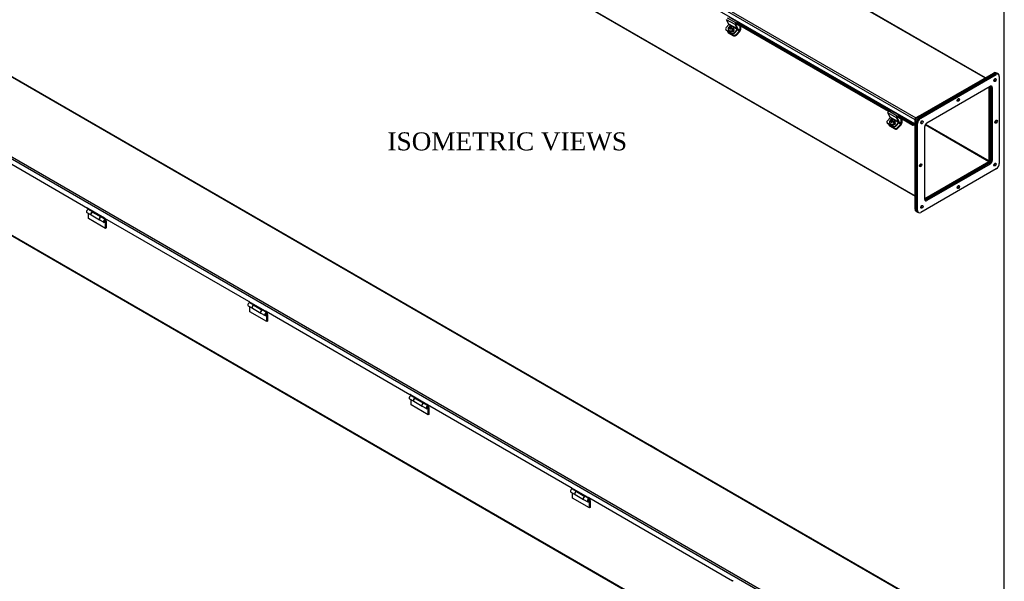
# Model space of a CAD drawing. Header units: inches. Extents: x 1 to 240, y -1 to 159.
# Tile 12 of 13: x 158 to 240, y 68 to 114. Entities that reach past the tile are written whole.
import ezdxf
from ezdxf.enums import TextEntityAlignment as Align

# ---------------------------------------------------------------- set-up
doc = ezdxf.new("R2010")
doc.units = ezdxf.units.IN
doc.header["$MEASUREMENT"] = 0
for name, color, linetype in [('COM40176', 7, 'Continuous'), ('COM52631', 7, 'Continuous'), ('COM70666-3', 7, 'Continuous'), ('COM70693-18', 7, 'Continuous'), ('COM70694-18', 7, 'Continuous'), ('Default', 7, 'Continuous'), ('GSK10522', 7, 'Continuous'), ('GSK11095', 7, 'Continuous'), ('HNG86641-1', 7, 'Continuous'), ('HNG86641-2', 7, 'Continuous'), ('HNG86641-3', 7, 'Continuous'), ('SCS19420', 7, 'Continuous')]:
    doc.layers.add(name, color=color, linetype=linetype)
doc.styles.add('SEACAD_Times_New_Roman', font='times.ttf')

# ---------------------------------------------------------------- blocks, each defined once
blk = doc.blocks.new('SE5')
at = {"layer": 'COM40176', "color": 7, "linetype": 'Continuous'}
for p, q in [((216.391, 113.764), (216.616, 114.015)), ((216.626, 114.052), (216.435, 114.415)), ((217.142, 114.007), (216.435, 114.415)), ((217.203, 114.141), (216.495, 114.549)), ((216.835, 113.888), (216.616, 114.015)), ((217.333, 113.644), (216.626, 114.052)), ((217.362, 114.217), (216.655, 114.625)), ((217.333, 113.644), (217.142, 114.007)), ((217.37, 113.684), (217.179, 114.048)), ((217.199, 114.093), (217.358, 114.169)), ((217.203, 114.141), (217.362, 114.217)), ((217.358, 114.169), (217.362, 114.217)), ((216.358, 113.599), (216.375, 113.567)), ((216.845, 113.298), (216.404, 113.552)), ((216.404, 113.552), (216.421, 113.52)), ((216.862, 113.265), (216.421, 113.52)), ((216.772, 113.459), (216.839, 113.42)), ((216.862, 113.265), (216.845, 113.298)), ((217.036, 113.589), (217.013, 113.602)), ((217.324, 113.606), (217.015, 113.785)), ((217.036, 113.589), (217.021, 113.617)), ((217.099, 113.355), (217.324, 113.606)), ((217.099, 113.355), (217.116, 113.323)), ((217.116, 113.323), (217.341, 113.574)), ((230.061, 106.295), (229.87, 106.658)), ((230.577, 106.25), (229.87, 106.658)), ((229.93, 106.793), (230.09, 106.869)), ((230.638, 106.385), (229.93, 106.793)), ((230.797, 106.46), (230.09, 106.869)), ((229.793, 105.843), (229.81, 105.81)), ((229.826, 106.007), (230.051, 106.258)), ((230.28, 105.541), (229.839, 105.796)), ((229.839, 105.796), (229.856, 105.763)), ((230.27, 106.132), (230.051, 106.258)), ((230.768, 105.887), (230.061, 106.295)), ((230.471, 105.832), (230.448, 105.845)), ((230.759, 105.85), (230.45, 106.028)), ((230.471, 105.832), (230.456, 105.86)), ((230.534, 105.599), (230.759, 105.85)), ((230.551, 105.566), (230.776, 105.817)), ((230.768, 105.887), (230.577, 106.25)), ((230.805, 105.928), (230.614, 106.291)), ((230.634, 106.336), (230.793, 106.412)), ((230.638, 106.385), (230.797, 106.46)), ((230.793, 106.412), (230.797, 106.46)), ((230.297, 105.509), (229.856, 105.763)), ((230.207, 105.702), (230.274, 105.664)), ((230.297, 105.509), (230.28, 105.541)), ((230.534, 105.599), (230.551, 105.566))]:
    blk.add_line(p, q, dxfattribs=at)
for centre, major_axis, ratio, start_param, end_param in [((216.608, 114.031), (-0.0145, -0.0251), 0.57735, 1.22173, 2.792527), ((217.197, 114.068), (-0.043, -0.0745), 0.57735, 3.839724, 5.934119), ((217.197, 114.068), (-0.0145, -0.0251), 0.57735, 3.839724, 5.934119), ((216.524, 113.687), (0.166, 0.088), 0.767256, 2.021311, 3.592107), ((216.541, 113.655), (0.166, 0.088), 0.767256, 3.141593, 3.592107), ((216.929, 113.521), (-0.124, -0.065), 0.767256, 0.450514, 3.559742), ((216.966, 113.432), (-0.166, -0.088), 0.767256, 0.450514, 2.021311), ((216.983, 113.4), (0.166, 0.088), 0.767256, 3.592107, 5.162903), ((216.946, 113.488), (-0.124, -0.065), 0.767256, 3.311974, 3.592107), ((217.315, 113.623), (-0.0145, -0.0251), 0.57735, 1.22173, 2.792527), ((217.315, 113.623), (-0.043, -0.0745), 0.57735, 1.22173, 2.792527), ((229.925, 106.72), (-0.043, -0.0745), 0.57735, 3.839724, 5.934119), ((229.959, 105.93), (0.166, 0.088), 0.767256, 2.021311, 3.592107), ((229.976, 105.898), (0.166, 0.088), 0.767256, 3.141593, 3.592107), ((230.043, 106.274), (-0.0145, -0.0251), 0.57735, 1.22173, 2.792527), ((230.364, 105.764), (-0.124, -0.065), 0.767256, 0.450514, 3.559742), ((230.381, 105.732), (-0.124, -0.065), 0.767256, 3.311988, 3.592107), ((230.632, 106.312), (-0.043, -0.0745), 0.57735, 3.839724, 5.934119), ((230.632, 106.312), (-0.0145, -0.0251), 0.57735, 3.839724, 5.934119), ((230.75, 105.866), (-0.0145, -0.0251), 0.57735, 1.22173, 2.792527), ((230.75, 105.866), (-0.043, -0.0745), 0.57735, 1.22173, 2.792527), ((230.401, 105.675), (-0.166, -0.088), 0.767256, 0.450514, 2.021311), ((230.418, 105.643), (0.166, 0.088), 0.767256, 3.592107, 5.162903)]:
    blk.add_ellipse(centre, major_axis=major_axis, ratio=ratio, start_param=start_param, end_param=end_param, dxfattribs=at)
at = {"layer": 'COM52631', "color": 7, "linetype": 'Continuous'}
for p, q in [((217.208, 114.097), (217.522, 113.916)), ((216.5, 113.436), (216.528, 113.382)), ((216.546, 113.389), (216.987, 113.134)), ((216.546, 113.389), (216.574, 113.335)), ((216.574, 113.335), (217.015, 113.081)), ((217.24, 113.192), (217.502, 113.484)), ((217.24, 113.192), (217.269, 113.138)), ((217.269, 113.138), (217.531, 113.43)), ((217.343, 113.576), (217.502, 113.484)), ((217.522, 113.531), (217.368, 113.62)), ((217.532, 113.922), (217.522, 113.916)), ((217.522, 113.916), (217.522, 113.531)), ((217.589, 113.889), (217.589, 113.57)), ((216.987, 113.134), (217.015, 113.081)), ((230.643, 106.341), (230.957, 106.159)), ((230.778, 105.82), (230.937, 105.728)), ((230.957, 105.774), (230.803, 105.863)), ((230.967, 106.165), (230.957, 106.159)), ((230.957, 106.159), (230.957, 105.774)), ((231.024, 106.132), (231.024, 105.813)), ((229.935, 105.679), (229.963, 105.625)), ((229.981, 105.632), (230.422, 105.378)), ((229.981, 105.632), (230.009, 105.579)), ((230.009, 105.579), (230.45, 105.324)), ((230.422, 105.378), (230.45, 105.324)), ((230.676, 105.435), (230.937, 105.728)), ((230.676, 105.435), (230.704, 105.381)), ((230.704, 105.381), (230.966, 105.674))]:
    blk.add_line(p, q, dxfattribs=at)
for centre, major_axis, ratio, start_param, end_param in [((216.666, 113.524), (0.166, 0.088), 0.767256, 2.813297, 3.592107), ((216.695, 113.47), (0.166, 0.088), 0.767256, 3.141593, 3.592107), ((217.108, 113.269), (-0.166, -0.088), 0.767256, 0.450514, 2.021311), ((217.488, 113.512), (-0.024, -0.0416), 0.57735, 1.22173, 2.356194), ((217.488, 113.512), (-0.072, -0.124), 0.57735, 1.22173, 2.356194), ((217.136, 113.215), (-0.166, -0.088), 0.767256, 0.450514, 2.021311), ((230.923, 105.755), (-0.071, -0.124), 0.57735, 1.22173, 2.356194), ((230.101, 105.767), (0.166, 0.088), 0.767256, 2.813297, 3.592107), ((230.13, 105.713), (0.166, 0.088), 0.767256, 3.141593, 3.592107), ((230.543, 105.512), (-0.166, -0.088), 0.767256, 0.450514, 2.021311), ((230.571, 105.458), (-0.166, -0.088), 0.767256, 0.450514, 2.021311), ((230.923, 105.755), (-0.024, -0.0416), 0.57735, 1.22173, 2.356194)]:
    blk.add_ellipse(centre, major_axis=major_axis, ratio=ratio, start_param=start_param, end_param=end_param, dxfattribs=at)
at = {"layer": 'COM70666-3', "color": 7, "linetype": 'Continuous'}
for p, q in [((232.394, 106.352), (238.67, 109.975)), ((232.483, 106.301), (238.758, 109.924)), ((238.758, 109.924), (238.67, 109.975)), ((238.946, 109.942), (238.857, 109.993)), ((238.338, 108.85), (238.338, 102.665)), ((238.426, 108.892), (238.426, 102.614)), ((232.129, 98.646), (232.129, 105.892)), ((232.217, 105.841), (232.129, 105.892)), ((232.217, 98.595), (232.217, 105.841)), ((232.394, 106.352), (232.483, 106.301)), ((238.294, 102.588), (232.937, 99.495)), ((238.382, 102.537), (232.945, 99.398)), ((238.382, 102.537), (238.294, 102.588)), ((238.338, 102.665), (238.426, 102.614)), ((232.129, 98.646), (232.217, 98.595)), ((232.207, 98.474), (232.295, 98.423))]:
    blk.add_line(p, q, dxfattribs=at)
for centre, major_axis, start_param, end_param in [((238.67, 109.669), (-0.188, -0.325), 3.141593, 3.926991), ((238.758, 109.618), (-0.188, -0.325), 3.04717, 3.926991), ((238.67, 109.464), (-0.07, -0.122), 1.077418, 2.064174), ((235.62, 107.806), (-0.07, -0.122), 1.077417, 2.064175), ((232.394, 106.045), (-0.188, -0.325), 3.926991, 5.497787), ((232.483, 105.994), (0.188, 0.325), 0.785398, 2.356194), ((232.571, 105.943), (-0.07, -0.122), 1.077417, 2.064174), ((238.758, 105.994), (-0.07, -0.122), 1.077418, 2.064174), ((238.294, 102.639), (-0.0312, -0.0541), 0.785398, 2.356194), ((238.382, 102.588), (0.0313, 0.0541), 3.926991, 4.225794), ((238.382, 102.588), (0.0313, 0.0541), 5.198985, 5.497787), ((232.483, 102.371), (-0.07, -0.122), 1.077417, 2.064175), ((238.67, 102.422), (-0.07, -0.122), 1.077418, 2.064174), ((235.62, 100.56), (-0.07, -0.122), 1.077417, 2.064175), ((232.394, 98.799), (0.188, 0.325), 2.356194, 3.141593), ((232.483, 98.748), (0.187, 0.325), 2.356194, 3.236014), ((232.571, 98.901), (-0.07, -0.122), 1.077418, 2.064174)]:
    blk.add_ellipse(centre, major_axis=major_axis, ratio=0.57735, start_param=start_param, end_param=end_param, dxfattribs=at)
at = {"layer": 'COM70693-18', "color": 7, "linetype": 'Continuous'}
for p, q in [((148.027, 148.31), (232.129, 99.754)), ((148.05, 148.261), (232.129, 99.718)), ((238.309, 102.659), (238.309, 108.833)), ((232.977, 105.679), (238.284, 102.615)), ((233.002, 105.723), (238.309, 102.659)), ((232.937, 99.528), (238.284, 102.615))]:
    blk.add_line(p, q, dxfattribs=at)
blk.add_ellipse((238.284, 102.644), major_axis=(-0.018, -0.0312), ratio=0.57735, start_param=0.785398, end_param=2.356194, dxfattribs=at)
at = {"layer": 'COM70694-18', "color": 7, "linetype": 'Continuous'}
for p, q in [((154.193, 157.931), (237.963, 109.567)), ((237.994, 109.585), (154.247, 157.936)), ((148.347, 154.468), (232.117, 106.103)), ((148.424, 154.6), (232.193, 106.236)), ((232.117, 105.744), (148.347, 154.109)), ((229.908, 106.777), (217.219, 114.103)), ((229.971, 106.812), (217.287, 114.135)), ((217.36, 114.199), (230.072, 106.86)), ((231.95, 105.598), (230.654, 106.346)), ((231.962, 105.662), (230.722, 106.378)), ((230.796, 106.442), (232.085, 105.698)), ((232.117, 106.103), (232.117, 105.744)), ((232.168, 106.133), (232.168, 106.074)), ((232.394, 106.352), (232.193, 106.236)), ((232.238, 106.203), (232.193, 106.177)), ((231.95, 105.598), (231.962, 105.662)), ((232.073, 105.633), (231.95, 105.598)), ((232.085, 105.698), (231.962, 105.662))]:
    blk.add_line(p, q, dxfattribs=at)
for centre, major_axis, start_param, end_param in [((232.193, 106.147), (0.054, 0.0935), 0.785398, 2.356194), ((232.193, 106.147), (0.018, 0.0312), 0.785398, 2.356194), ((232.092, 105.73), (0.054, 0.0935), 3.682645, 4.439931), ((232.092, 105.73), (0.018, 0.0312), 3.682645, 5.497787)]:
    blk.add_ellipse(centre, major_axis=major_axis, ratio=0.57735, start_param=start_param, end_param=end_param, dxfattribs=at)
at = {"layer": 'GSK10522', "color": 7, "linetype": 'Continuous'}
for p, q in [((232.518, 106.28), (238.793, 109.903)), ((238.882, 109.852), (238.793, 109.903)), ((239.069, 109.871), (238.981, 109.922)), ((232.606, 106.229), (238.882, 109.852)), ((239.147, 109.699), (239.147, 102.453)), ((233.114, 105.834), (238.374, 108.871)), ((238.463, 108.82), (238.463, 102.746)), ((238.551, 108.769), (238.463, 108.82)), ((238.551, 108.769), (238.551, 102.695)), ((232.253, 98.574), (232.253, 105.821)), ((232.341, 105.77), (232.253, 105.821)), ((232.606, 106.229), (232.518, 106.28)), ((232.341, 98.523), (232.341, 105.77)), ((232.937, 99.454), (232.937, 105.528)), ((238.551, 102.695), (238.463, 102.746)), ((238.882, 101.994), (232.606, 98.37)), ((238.286, 102.44), (233.026, 99.403)), ((238.374, 102.389), (233.114, 99.352)), ((238.374, 102.389), (238.286, 102.44)), ((233.114, 99.352), (233.026, 99.403)), ((232.341, 98.523), (232.253, 98.574)), ((232.33, 98.403), (232.419, 98.352))]:
    blk.add_line(p, q, dxfattribs=at)
for centre, major_axis, start_param, end_param in [((238.793, 109.597), (-0.188, -0.325), 3.141593, 3.926991), ((238.882, 109.546), (-0.187, -0.325), 2.356194, 3.926991), ((238.705, 109.444), (0.07, 0.122), 3.821986, 5.602792), ((238.374, 108.667), (-0.125, -0.217), 2.356194, 3.926991), ((238.286, 108.718), (-0.125, -0.217), 2.356194, 2.780226), ((235.656, 107.786), (0.07, 0.122), 3.821986, 5.602792), ((232.518, 105.974), (-0.188, -0.325), 3.926991, 5.497787), ((232.606, 105.923), (-0.188, -0.325), 3.926991, 5.497787), ((232.606, 105.923), (0.07, 0.122), 3.821986, 5.602792), ((233.114, 105.63), (-0.125, -0.217), 3.926991, 5.497787), ((238.793, 105.974), (0.07, 0.122), 3.821986, 5.602792), ((238.286, 102.644), (0.125, 0.217), 3.926991, 5.497787), ((238.374, 102.593), (0.125, 0.217), 3.926991, 5.497787), ((232.518, 102.351), (0.07, 0.122), 3.821986, 5.602792), ((238.705, 102.402), (0.07, 0.122), 3.821986, 5.602792), ((238.882, 102.3), (0.187, 0.325), 3.926991, 5.497787), ((235.656, 100.539), (0.07, 0.122), 3.821986, 5.602792), ((233.114, 99.556), (0.125, 0.217), 2.356194, 3.926991), ((233.026, 99.607), (0.125, 0.217), 3.50296, 3.926991), ((232.518, 98.728), (0.188, 0.325), 2.356194, 3.141593), ((232.606, 98.676), (0.187, 0.325), 2.356194, 3.926991), ((232.606, 98.881), (0.07, 0.122), 3.821986, 5.602792)]:
    blk.add_ellipse(centre, major_axis=major_axis, ratio=0.57735, start_param=start_param, end_param=end_param, dxfattribs=at)
for centre in [(238.793, 109.393), (235.744, 107.734), (232.695, 105.872), (238.882, 105.923), (232.606, 102.3), (238.793, 102.351), (235.744, 100.488), (232.695, 98.83)]:
    blk.add_ellipse(centre, major_axis=(0.07, 0.122), ratio=0.57735, dxfattribs=at)
at = {"layer": 'GSK11095', "color": 7, "linetype": 'Continuous'}
for p, q in [((232.168, 106.162), (232.238, 106.203)), ((232.168, 106.074), (232.168, 106.162))]:
    blk.add_line(p, q, dxfattribs=at)
at = {"layer": 'SCS19420', "color": 7, "linetype": 'Continuous'}
for p, q in [((216.59, 113.561), (216.599, 113.544)), ((216.609, 113.772), (216.609, 113.771)), ((216.752, 113.749), (216.643, 113.811)), ((216.651, 113.822), (216.767, 113.755)), ((216.663, 113.764), (216.702, 113.742)), ((216.668, 113.673), (216.663, 113.667)), ((216.704, 113.713), (216.668, 113.673)), ((216.702, 113.742), (216.722, 113.705)), ((216.704, 113.713), (216.702, 113.742)), ((216.727, 113.672), (216.702, 113.644)), ((216.724, 113.677), (216.704, 113.713)), ((216.747, 113.792), (216.709, 113.814)), ((216.712, 113.638), (216.718, 113.645)), ((216.717, 113.715), (216.731, 113.706)), ((216.718, 113.645), (216.754, 113.685)), ((216.752, 113.749), (216.72, 113.713)), ((216.72, 113.713), (216.755, 113.693)), ((216.722, 113.705), (216.724, 113.677)), ((216.755, 113.693), (216.723, 113.657)), ((216.723, 113.657), (216.727, 113.655)), ((216.744, 113.699), (216.765, 113.723)), ((216.747, 113.792), (216.781, 113.799)), ((216.767, 113.755), (216.747, 113.792)), ((216.764, 113.742), (216.752, 113.749)), ((216.765, 113.723), (216.752, 113.749)), ((216.787, 113.693), (216.754, 113.685)), ((216.759, 113.686), (216.755, 113.693)), ((216.787, 113.729), (216.764, 113.742)), ((216.765, 113.723), (216.801, 113.703)), ((216.8, 113.762), (216.767, 113.755)), ((216.815, 113.837), (216.781, 113.799)), ((216.781, 113.799), (216.8, 113.762)), ((216.819, 113.764), (216.787, 113.729)), ((216.801, 113.703), (216.787, 113.729)), ((216.787, 113.693), (216.826, 113.67)), ((216.801, 113.703), (216.833, 113.739)), ((216.845, 113.803), (216.803, 113.756)), ((216.823, 113.845), (216.815, 113.837)), ((216.831, 113.757), (216.819, 113.764)), ((216.833, 113.739), (216.819, 113.764)), ((216.845, 113.803), (216.823, 113.845)), ((216.823, 113.708), (216.84, 113.728)), ((216.848, 113.693), (216.823, 113.708)), ((216.836, 113.683), (216.823, 113.708)), ((216.831, 113.771), (216.865, 113.809)), ((216.831, 113.771), (216.832, 113.743)), ((216.871, 113.72), (216.832, 113.743)), ((216.832, 113.743), (216.852, 113.706)), ((216.833, 113.739), (216.835, 113.738)), ((216.836, 113.664), (216.858, 113.687)), ((216.836, 113.683), (216.847, 113.676)), ((216.855, 113.798), (216.845, 113.803)), ((216.858, 113.688), (216.848, 113.693)), ((216.852, 113.706), (216.967, 113.639)), ((216.968, 113.624), (216.858, 113.687)), ((216.865, 113.809), (216.872, 113.817)), ((216.909, 113.603), (216.936, 113.588)), ((217.044, 113.485), (216.996, 113.577)), ((217.024, 113.768), (217.015, 113.785)), ((230.025, 105.804), (230.034, 105.787)), ((230.044, 106.015), (230.044, 106.015)), ((230.187, 105.992), (230.078, 106.054)), ((230.086, 106.065), (230.202, 105.998)), ((230.098, 106.007), (230.138, 105.985)), ((230.103, 105.917), (230.098, 105.91)), ((230.139, 105.957), (230.103, 105.917)), ((230.163, 105.915), (230.137, 105.887)), ((230.138, 105.985), (230.157, 105.948)), ((230.139, 105.957), (230.138, 105.985)), ((230.159, 105.92), (230.139, 105.957)), ((230.182, 106.035), (230.144, 106.057)), ((230.147, 105.882), (230.153, 105.888)), ((230.152, 105.958), (230.166, 105.949)), ((230.153, 105.888), (230.189, 105.928)), ((230.187, 105.992), (230.155, 105.956)), ((230.155, 105.956), (230.19, 105.936)), ((230.157, 105.948), (230.159, 105.92)), ((230.19, 105.936), (230.158, 105.9)), ((230.158, 105.9), (230.162, 105.898)), ((230.179, 105.943), (230.2, 105.967)), ((230.182, 106.035), (230.216, 106.043)), ((230.202, 105.998), (230.182, 106.035)), ((230.199, 105.985), (230.187, 105.992)), ((230.2, 105.967), (230.187, 105.992)), ((230.222, 105.936), (230.189, 105.928)), ((230.194, 105.929), (230.19, 105.936)), ((230.222, 105.972), (230.199, 105.985)), ((230.2, 105.967), (230.236, 105.946)), ((230.235, 106.006), (230.202, 105.998)), ((230.25, 106.081), (230.216, 106.043)), ((230.216, 106.043), (230.235, 106.006)), ((230.254, 106.008), (230.222, 105.972)), ((230.236, 105.946), (230.222, 105.972)), ((230.222, 105.936), (230.261, 105.913)), ((230.236, 105.946), (230.268, 105.982)), ((230.28, 106.046), (230.238, 105.999)), ((230.258, 106.089), (230.25, 106.081)), ((230.266, 106.001), (230.254, 106.008)), ((230.268, 105.982), (230.254, 106.008)), ((230.28, 106.046), (230.258, 106.089)), ((230.258, 105.951), (230.275, 105.971)), ((230.283, 105.936), (230.258, 105.951)), ((230.271, 105.926), (230.258, 105.951)), ((230.266, 106.014), (230.3, 106.052)), ((230.266, 106.014), (230.267, 105.986)), ((230.306, 105.964), (230.267, 105.986)), ((230.267, 105.986), (230.287, 105.949)), ((230.268, 105.982), (230.27, 105.981)), ((230.271, 105.907), (230.293, 105.931)), ((230.271, 105.926), (230.282, 105.919)), ((230.29, 106.041), (230.28, 106.046)), ((230.293, 105.931), (230.283, 105.936)), ((230.287, 105.949), (230.402, 105.882)), ((230.403, 105.867), (230.293, 105.931)), ((230.3, 106.052), (230.307, 106.06)), ((230.344, 105.847), (230.371, 105.831)), ((230.479, 105.729), (230.431, 105.82)), ((230.459, 106.011), (230.45, 106.028))]:
    blk.add_line(p, q, dxfattribs=at)
for centre, radius, start, end in [((216.625, 113.833), 0.0285, 310.41805, 336.5344), ((214.298, 109.514), 4.779, 59.65736, 60.34264), ((215.17, 110.926), 3.355, 59.51197, 60.48803), ((216.62, 113.328), 0.4, 40.77281, 58.93336), ((216.666, 113.379), 0.398, 40.729, 59.03296), ((216.93, 113.594), 0.00918, 218.33408, 313.84929), ((216.958, 113.631), 0.0128, 326.47788, 39.79527), ((230.06, 106.076), 0.0285, 310.41805, 336.5344), ((227.733, 101.757), 4.779, 59.65736, 60.34264), ((228.605, 103.169), 3.355, 59.51197, 60.48803), ((230.055, 105.571), 0.4, 40.77281, 58.93336), ((230.101, 105.623), 0.398, 40.729, 59.03296), ((230.365, 105.838), 0.00918, 218.33408, 313.84929), ((230.393, 105.874), 0.0128, 326.47788, 39.79527)]:
    blk.add_arc(centre, radius, start, end, dxfattribs=at)
for centre, major_axis, ratio, start_param, end_param in [((216.802, 113.673), (-0.212, -0.112), 0.767256, 6.268025, 6.283185), ((216.802, 113.673), (-0.212, -0.112), 0.767256, 0, 3.148123), ((216.811, 113.656), (0.212, 0.112), 0.767256, 3.141593, 6.283185), ((216.789, 113.698), (-0.205, -0.108), 0.767256, 5.048311, 5.264962), ((216.766, 113.741), (0.106, 0.056), 0.767256, 2.304752, 3.296138), ((216.766, 113.741), (0.106, 0.056), 0.767256, 0.746483, 1.712767), ((216.766, 113.741), (-0.106, -0.056), 0.767256, 0.746483, 1.737869), ((216.728, 113.712), (0.005, 0.00866), 0.57735, 2.792527, 4.363323), ((216.746, 113.702), (-0.0175, -0.0303), 0.57735, 5.934119, 6.223871), ((216.76, 113.748), (-0.005, -0.00866), 0.57735, 1.264164, 2.792527), ((216.778, 113.737), (0.0175, 0.0303), 0.57735, 5.644368, 5.934119), ((216.845, 113.699), (0.005, 0.00866), 0.57735, 4.405756, 5.934119), ((216.766, 113.741), (-0.106, -0.056), 0.767256, 2.329855, 3.296138), ((216.789, 113.698), (0.205, 0.108), 0.767256, 5.060845, 5.277495), ((230.237, 105.916), (-0.212, -0.112), 0.767256, 6.268025, 6.283185), ((230.237, 105.916), (-0.212, -0.112), 0.767256, 0, 3.148123), ((230.246, 105.899), (0.212, 0.112), 0.767256, 3.141593, 6.283185), ((230.224, 105.942), (-0.205, -0.108), 0.767256, 5.048311, 5.264962), ((230.201, 105.984), (0.106, 0.056), 0.767256, 2.304752, 3.296138), ((230.201, 105.984), (0.106, 0.056), 0.767256, 0.746483, 1.712767), ((230.201, 105.984), (-0.106, -0.056), 0.767256, 0.746483, 1.737869), ((230.163, 105.955), (0.005, 0.00866), 0.57735, 2.792527, 4.363323), ((230.181, 105.945), (-0.0175, -0.0303), 0.57735, 5.934119, 6.223871), ((230.195, 105.991), (-0.005, -0.00866), 0.57735, 1.264164, 2.792527), ((230.213, 105.981), (0.0175, 0.0303), 0.57735, 5.644368, 5.934119), ((230.28, 105.942), (0.005, 0.00866), 0.57735, 4.405756, 5.934119), ((230.201, 105.984), (-0.106, -0.056), 0.767256, 2.329855, 3.296138), ((230.224, 105.942), (0.205, 0.108), 0.767256, 5.060845, 5.277495)]:
    blk.add_ellipse(centre, major_axis=major_axis, ratio=ratio, start_param=start_param, end_param=end_param, dxfattribs=at)
for points, knots in [([(216.609, 113.771), (216.6, 113.76), (216.578, 113.73), (216.565, 113.665), (216.569, 113.602), (216.586, 113.574), (216.592, 113.566)], [0, 0, 0, 0, 0.173288, 0.531041, 0.867638, 1, 1, 1, 1]), ([(216.606, 113.772), (216.606, 113.773), (216.607, 113.775), (216.609, 113.777), (216.61, 113.778), (216.614, 113.781), (216.619, 113.781), (216.629, 113.78), (216.635, 113.778), (216.648, 113.772), (216.656, 113.769), (216.663, 113.764)], [0, 0, 0, 0, 0.125, 0.125, 0.25, 0.25, 0.5, 0.5, 0.75, 0.75, 1, 1, 1, 1]), ([(217.011, 113.784), (217.007, 113.795), (216.993, 113.825), (216.944, 113.864), (216.873, 113.892), (216.793, 113.894), (216.71, 113.87), (216.67, 113.837), (216.648, 113.819)], [0, 0, 0, 0, 0.075013, 0.253185, 0.42944, 0.616351, 0.819263, 1, 1, 1, 1]), ([(216.709, 113.814), (216.701, 113.818), (216.694, 113.822), (216.68, 113.828), (216.674, 113.829), (216.666, 113.83), (216.664, 113.831), (216.66, 113.83), (216.658, 113.83), (216.654, 113.828), (216.652, 113.825), (216.651, 113.822)], [0, 0, 0, 0, 0.25, 0.25, 0.5, 0.5, 0.625, 0.625, 0.75, 0.75, 1, 1, 1, 1]), ([(216.731, 113.706), (216.73, 113.705), (216.729, 113.703), (216.728, 113.7), (216.728, 113.699), (216.727, 113.695), (216.727, 113.692), (216.727, 113.683), (216.727, 113.678), (216.727, 113.672)], [0, 0, 0, 0, 0.125, 0.125, 0.25, 0.25, 0.5, 0.5, 1, 1, 1, 1]), ([(216.803, 113.756), (216.796, 113.754), (216.789, 113.752), (216.779, 113.75), (216.776, 113.749), (216.771, 113.747), (216.769, 113.746), (216.766, 113.744), (216.765, 113.743), (216.764, 113.742)], [0, 0, 0, 0, 0.5, 0.5, 0.75, 0.75, 0.875, 0.875, 1, 1, 1, 1]), ([(216.848, 113.693), (216.85, 113.694), (216.85, 113.696), (216.851, 113.699), (216.851, 113.7), (216.852, 113.703), (216.852, 113.704), (216.852, 113.705)], [0, 0, 0, 0, 0.125, 0.125, 0.25, 0.25, 0.347947, 0.347947, 0.347947, 0.347947]), ([(230.044, 106.015), (230.035, 106.004), (230.013, 105.973), (230, 105.909), (230.004, 105.845), (230.021, 105.818), (230.027, 105.809)], [0, 0, 0, 0, 0.173288, 0.531041, 0.867638, 1, 1, 1, 1]), ([(230.041, 106.015), (230.041, 106.017), (230.042, 106.018), (230.044, 106.021), (230.045, 106.022), (230.049, 106.024), (230.054, 106.024), (230.064, 106.023), (230.07, 106.021), (230.083, 106.016), (230.091, 106.012), (230.098, 106.007)], [0, 0, 0, 0, 0.125, 0.125, 0.25, 0.25, 0.5, 0.5, 0.75, 0.75, 1, 1, 1, 1]), ([(230.446, 106.028), (230.442, 106.038), (230.428, 106.068), (230.379, 106.108), (230.309, 106.135), (230.228, 106.137), (230.145, 106.113), (230.105, 106.081), (230.083, 106.062)], [0, 0, 0, 0, 0.075013, 0.253185, 0.42944, 0.616351, 0.819263, 1, 1, 1, 1]), ([(230.144, 106.057), (230.136, 106.062), (230.129, 106.065), (230.115, 106.071), (230.109, 106.073), (230.101, 106.074), (230.099, 106.074), (230.095, 106.073), (230.093, 106.073), (230.089, 106.071), (230.087, 106.068), (230.086, 106.065)], [0, 0, 0, 0, 0.25, 0.25, 0.5, 0.5, 0.625, 0.625, 0.75, 0.75, 1, 1, 1, 1]), ([(230.166, 105.949), (230.165, 105.948), (230.164, 105.947), (230.163, 105.944), (230.163, 105.942), (230.162, 105.938), (230.162, 105.935), (230.162, 105.927), (230.162, 105.921), (230.163, 105.915)], [0, 0, 0, 0, 0.125, 0.125, 0.25, 0.25, 0.5, 0.5, 1, 1, 1, 1]), ([(230.238, 105.999), (230.231, 105.997), (230.224, 105.996), (230.214, 105.993), (230.211, 105.992), (230.206, 105.99), (230.204, 105.989), (230.201, 105.988), (230.2, 105.987), (230.199, 105.985)], [0, 0, 0, 0, 0.5, 0.5, 0.75, 0.75, 0.875, 0.875, 1, 1, 1, 1]), ([(230.283, 105.936), (230.285, 105.938), (230.285, 105.939), (230.286, 105.942), (230.286, 105.944), (230.287, 105.946), (230.287, 105.947), (230.287, 105.948)], [0, 0, 0, 0, 0.125, 0.125, 0.25, 0.25, 0.347947, 0.347947, 0.347947, 0.347947])]:
    blk.add_open_spline(points, degree=3, knots=knots, dxfattribs=at)
for points in [[(216.752, 113.749), (216.752, 113.749), (216.752, 113.749)], [(216.858, 113.687), (216.858, 113.688), (216.858, 113.688)], [(230.187, 105.992), (230.187, 105.992), (230.187, 105.992)], [(230.293, 105.931), (230.293, 105.931), (230.293, 105.931)]]:
    blk.add_open_spline(points, degree=2, dxfattribs=at)
blk = doc.blocks.new('SE6')
at = {"layer": 'COM40176', "color": 7, "linetype": 'Continuous'}
for p, q in [((170.496, 101.825), (169.789, 102.233)), ((183.931, 94.068), (183.224, 94.477)), ((197.366, 86.312), (196.659, 86.72)), ((210.801, 78.555), (210.094, 78.963)), ((224.236, 70.798), (223.529, 71.206))]:
    blk.add_line(p, q, dxfattribs=at)
for centre, start_param in [((169.746, 102.159), 3.141593), ((170.453, 101.751), 2.668594), ((183.181, 94.402), 3.141593), ((183.888, 93.994), 2.668594), ((196.616, 86.645), 3.141593), ((197.323, 86.237), 2.668594), ((210.051, 78.889), 3.141593), ((210.758, 78.48), 2.668594), ((223.486, 71.132), 3.141593), ((224.193, 70.724), 2.668594)]:
    blk.add_ellipse(centre, major_axis=(-0.043, -0.0745), ratio=0.57735, start_param=start_param, end_param=3.614591, dxfattribs=at)
at = {"layer": 'COM70693-18', "color": 7, "linetype": 'Continuous'}
for p, q in [((232.684, 52.691), (148.582, 101.247)), ((148.605, 101.198), (232.684, 52.655))]:
    blk.add_line(p, q, dxfattribs=at)
at = {"layer": 'COM70694-18', "color": 7, "linetype": 'Continuous'}
for p, q in [((238.519, 62.504), (154.749, 110.869)), ((238.551, 62.523), (154.803, 110.874)), ((232.75, 59.173), (148.98, 107.538)), ((232.673, 59.041), (148.904, 107.405)), ((163.19, 98.71), (151.212, 105.626)), ((163.19, 98.71), (163.211, 98.722)), ((164.604, 97.893), (163.233, 98.685)), ((164.604, 97.893), (164.626, 97.906)), ((176.625, 90.953), (164.647, 97.869)), ((176.625, 90.953), (176.646, 90.965)), ((178.039, 90.137), (176.668, 90.929)), ((178.039, 90.137), (178.061, 90.149)), ((190.06, 83.196), (178.082, 90.112)), ((190.06, 83.196), (190.081, 83.209)), ((191.474, 82.38), (190.103, 83.172)), ((191.474, 82.38), (191.496, 82.392)), ((203.495, 75.44), (191.517, 82.355)), ((203.495, 75.44), (203.516, 75.452)), ((204.909, 74.623), (203.538, 75.415)), ((204.909, 74.623), (204.931, 74.635)), ((216.93, 67.683), (204.952, 74.599)), ((216.93, 67.683), (216.952, 67.695))]:
    blk.add_line(p, q, dxfattribs=at)
for centre in [(163.211, 98.698), (164.626, 97.881), (176.646, 90.941), (178.061, 90.124), (190.081, 83.184), (191.496, 82.368), (203.516, 75.427), (204.931, 74.611), (216.952, 67.671)]:
    blk.add_ellipse(centre, major_axis=(0.015, -0.026), ratio=0.57735, start_param=0.785398, end_param=3.926991, dxfattribs=at)
at = {"layer": 'HNG86641-1', "color": 7, "linetype": 'Continuous'}
for p, q in [((163.262, 98.668), (163.262, 98.637)), ((163.619, 98.431), (163.262, 98.637)), ((163.619, 98.398), (163.619, 98.431)), ((163.506, 98.156), (164.207, 97.751)), ((163.615, 98.401), (164.316, 97.996)), ((164.315, 97.992), (164.316, 97.996)), ((164.677, 97.821), (164.32, 98.026)), ((164.32, 98.026), (164.32, 97.992)), ((164.373, 97.973), (164.373, 97.996)), ((164.677, 97.852), (164.677, 97.821)), ((164.703, 97.836), (164.677, 97.821)), ((176.697, 90.911), (176.697, 90.88)), ((177.054, 90.675), (176.697, 90.88)), ((176.941, 90.399), (177.642, 89.994)), ((177.05, 90.644), (177.751, 90.239)), ((177.054, 90.642), (177.054, 90.675)), ((177.75, 90.235), (177.751, 90.239)), ((178.112, 90.064), (177.755, 90.27)), ((177.755, 90.27), (177.755, 90.236)), ((177.808, 90.216), (177.808, 90.239)), ((178.112, 90.095), (178.112, 90.064)), ((178.138, 90.079), (178.112, 90.064)), ((190.132, 83.155), (190.132, 83.124)), ((190.489, 82.918), (190.132, 83.124)), ((190.485, 82.887), (191.186, 82.482)), ((190.489, 82.885), (190.489, 82.918)), ((190.376, 82.643), (191.077, 82.238)), ((191.185, 82.478), (191.186, 82.482)), ((191.547, 82.307), (191.19, 82.513)), ((191.19, 82.513), (191.19, 82.479)), ((191.243, 82.459), (191.243, 82.482)), ((191.547, 82.338), (191.547, 82.307)), ((191.573, 82.323), (191.547, 82.307)), ((203.567, 75.398), (203.567, 75.367)), ((203.924, 75.161), (203.567, 75.367)), ((203.811, 74.886), (204.512, 74.481)), ((203.92, 75.131), (204.621, 74.726)), ((203.924, 75.128), (203.924, 75.161)), ((204.62, 74.722), (204.621, 74.726)), ((204.982, 74.55), (204.625, 74.756)), ((204.625, 74.756), (204.625, 74.722)), ((204.678, 74.703), (204.678, 74.726)), ((204.982, 74.582), (204.982, 74.55)), ((205.008, 74.566), (204.982, 74.55))]:
    blk.add_line(p, q, dxfattribs=at)
for centre, end_param in [((163.574, 98.275), 3.141593), ((164.276, 97.87), 3.183065), ((177.01, 90.519), 3.141593), ((177.711, 90.114), 3.182703), ((190.445, 82.762), 3.141593), ((191.146, 82.357), 3.182745), ((203.88, 75.005), 3.141593), ((204.581, 74.6), 3.182745)]:
    blk.add_ellipse(centre, major_axis=(0.069, 0.119), ratio=0.57735, start_param=0.356855, end_param=end_param, dxfattribs=at)
at = {"layer": 'HNG86641-2', "color": 7, "linetype": 'Continuous'}
for p, q in [((163.619, 98.408), (163.287, 98.6)), ((163.149, 98.362), (163.5, 98.159)), ((163.29, 97.859), (163.29, 98.281)), ((164.704, 97.042), (163.29, 97.859)), ((164.213, 97.748), (164.564, 97.545)), ((164.701, 97.784), (164.35, 97.986)), ((164.685, 97.615), (164.691, 97.609)), ((164.704, 97.538), (164.69, 97.62)), ((164.728, 97.74), (164.757, 97.574)), ((164.704, 97.538), (164.653, 97.567)), ((164.704, 97.042), (164.704, 97.538)), ((164.757, 97.073), (164.704, 97.042)), ((164.757, 97.574), (164.757, 97.073)), ((176.584, 90.605), (176.935, 90.403)), ((177.054, 90.652), (176.722, 90.843)), ((176.725, 90.102), (176.725, 90.524)), ((178.136, 90.027), (177.785, 90.229)), ((178.139, 89.286), (176.725, 90.102)), ((177.648, 89.991), (177.999, 89.789)), ((178.139, 89.781), (178.088, 89.81)), ((178.12, 89.858), (178.126, 89.852)), ((178.139, 89.781), (178.125, 89.863)), ((178.139, 89.286), (178.139, 89.781)), ((178.163, 89.983), (178.193, 89.817)), ((178.193, 89.817), (178.193, 89.316)), ((178.193, 89.316), (178.139, 89.286)), ((190.019, 82.848), (190.37, 82.646)), ((190.489, 82.895), (190.157, 83.087)), ((190.16, 82.345), (190.16, 82.767)), ((191.575, 81.529), (190.16, 82.345)), ((191.083, 82.234), (191.434, 82.032)), ((191.571, 82.27), (191.22, 82.473)), ((191.575, 82.024), (191.523, 82.054)), ((191.555, 82.101), (191.561, 82.095)), ((191.575, 82.024), (191.56, 82.107)), ((191.575, 81.529), (191.575, 82.024)), ((191.598, 82.227), (191.628, 82.06)), ((191.628, 82.06), (191.628, 81.559)), ((191.628, 81.559), (191.575, 81.529)), ((203.454, 75.092), (203.805, 74.889)), ((203.924, 75.138), (203.592, 75.33)), ((203.595, 74.589), (203.595, 75.01)), ((205.006, 74.513), (204.655, 74.716)), ((205.01, 73.772), (203.595, 74.589)), ((204.518, 74.478), (204.869, 74.275)), ((205.01, 74.267), (204.958, 74.297)), ((204.99, 74.344), (204.996, 74.339)), ((205.01, 74.267), (204.995, 74.35)), ((205.01, 73.772), (205.01, 74.267)), ((205.033, 74.47), (205.063, 74.304)), ((205.063, 74.304), (205.063, 73.803)), ((205.063, 73.803), (205.01, 73.772))]:
    blk.add_line(p, q, dxfattribs=at)
for centre, major_axis, start_param, end_param in [((163.218, 98.481), (0.069, 0.119), 0, 3.141593), ((163.569, 98.278), (0.069, 0.119), 0.24704, 3.182745), ((164.282, 97.867), (0.069, 0.119), 0, 3.141593), ((164.632, 97.664), (0.069, 0.119), -0.60135, 4.574538), ((164.632, 97.664), (0.0313, 0.0541), 0, 3.141593), ((176.653, 90.724), (0.069, 0.119), 0, 3.141593), ((177.004, 90.522), (0.069, 0.119), 0.24704, 3.182745), ((177.717, 90.11), (0.069, 0.119), 0, 3.141593), ((178.067, 89.908), (0.069, 0.119), -0.60135, 4.574538), ((178.067, 89.908), (0.0313, 0.0541), 0, 3.141593), ((190.088, 82.968), (0.069, 0.119), 0, 3.141593), ((190.439, 82.765), (0.069, 0.119), 0.24704, 3.182745), ((191.152, 82.354), (0.069, 0.119), 0, 3.141593), ((191.502, 82.151), (0.069, 0.119), -0.60135, 4.574538), ((191.502, 82.151), (0.0313, 0.0541), 0, 3.141593), ((203.523, 75.211), (0.069, 0.119), 0, 3.141593), ((203.874, 75.008), (0.069, 0.119), 0.24704, 3.182749), ((204.587, 74.597), (0.069, 0.119), 0, 3.141593), ((204.937, 74.394), (0.069, 0.119), -0.60135, 4.574538), ((204.937, 74.394), (0.0312, 0.0541), 0, 3.141593)]:
    blk.add_ellipse(centre, major_axis=major_axis, ratio=0.57735, start_param=start_param, end_param=end_param, dxfattribs=at)
at = {"layer": 'HNG86641-3', "color": 7, "linetype": 'Continuous'}
for p, q in [((164.601, 97.61), (164.61, 97.605)), ((164.672, 97.714), (164.664, 97.719)), ((178.036, 89.854), (178.045, 89.849)), ((178.107, 89.957), (178.099, 89.962)), ((191.471, 82.097), (191.48, 82.092)), ((191.542, 82.2), (191.534, 82.205)), ((204.906, 74.34), (204.915, 74.335)), ((204.978, 74.443), (204.969, 74.448))]:
    blk.add_line(p, q, dxfattribs=at)
for centre in [(164.641, 97.659), (178.076, 89.903), (191.511, 82.146), (204.946, 74.389)]:
    blk.add_arc(centre, 0.0625, 240, 60, dxfattribs=at)
for centre, major_axis in [((164.641, 97.659), (-0.0312, -0.0541)), ((178.076, 89.903), (-0.0313, -0.0541)), ((191.511, 82.146), (-0.0312, -0.0541)), ((204.946, 74.389), (-0.0313, -0.0541))]:
    blk.add_ellipse(centre, major_axis=major_axis, ratio=0.57735, start_param=3.141593, end_param=6.283185, dxfattribs=at)
blk = doc.blocks.new('BORDER')
at = {"layer": 'Default', "color": 7, "linetype": 'Continuous'}
blk.add_line((0, 0), (0, 27.86), dxfattribs=at)

msp = doc.modelspace()

# ---------------------------------------------------------------- block references
at = {"layer": 'Default', "color": 7, "xscale": 5.7, "yscale": 5.7, "zscale": 5.7}
msp.add_blockref('BORDER', (239.562, 0.401), dxfattribs=at)
at = {"layer": 'Default'}
for name in ['SE5', 'SE6']:
    msp.add_blockref(name, (0, 0), dxfattribs=at)

# ---------------------------------------------------------------- texts
at = {"layer": 'Default', "color": 7, "linetype": 'Continuous', "style": 'SEACAD_Times_New_Roman'}
msp.add_text('ISOMETRIC VIEWS', height=1.5, dxfattribs=at).set_placement((188.189, 105.036), align=Align.TOP_LEFT)

doc.saveas('drawing.dxf')
